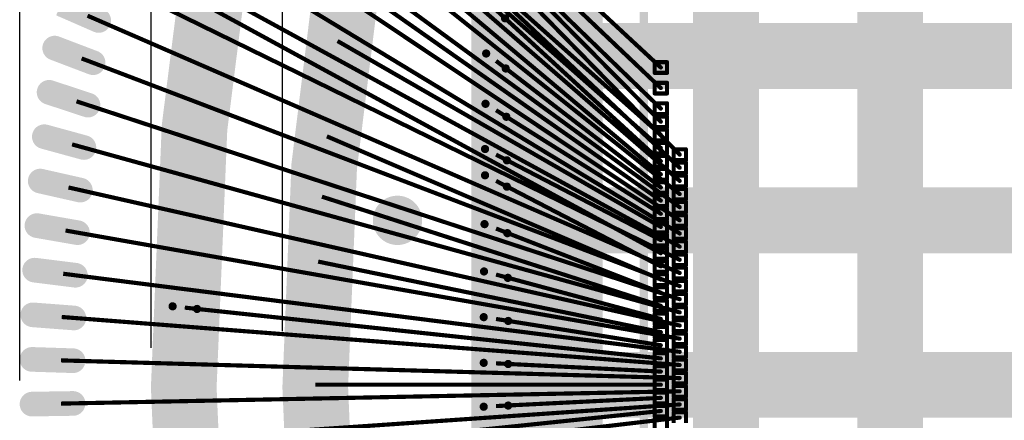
# Model space of a CAD drawing. Header units: millimetres. Extents: x -20 to 67, y -24 to 74.9.
# Tile 11 of 37: x -6.3 to -0.3, y -0.2 to 2.2. Entities that reach past the tile are written whole.
import ezdxf

# ---------------------------------------------------------------- set-up
doc = ezdxf.new("R2010")
doc.units = ezdxf.units.MM
doc.header["$LTSCALE"] = 0.2
doc.header["$MEASUREMENT"] = 0
doc.layers.get('0').update_dxf_attribs({"color": 6, "plot": 0})
for name, color, linetype in [('01-Dim', 7, 'Continuous'), ('Cu1', 5, 'Continuous'), ('Die5', 7, 'Continuous'), ('Sbp1', 5, 'Continuous'), ('Wire1', 96, 'Continuous'), ('Wire2', 1, 'Continuous')]:
    doc.layers.add(name, color=color, linetype=linetype)
doc.dimstyles.new('1X-Std-.1tol', dxfattribs={"dimscale": 2, "dimtxt": 0.18, "dimasz": 0.18, "dimexe": 0.12, "dimexo": 0.0625, "dimgap": 0.09, "dimtad": 0, "dimdec": 3, "dimzin": 1, "dimdsep": 46, "dimtxsty": 'Standard', "dimcen": 0.09, "dimadec": 0, "dimazin": 0, "dimtfac": 1, "dimtdec": 3, "dimtofl": 0, "dimtmove": 0, "dimatfit": 3, "dimfxl": 1, "dimtolj": 1, "dimtzin": 0, "dimarcsym": 0})

# ---------------------------------------------------------------- blocks, each defined once
blk = doc.blocks.new('OBLONG_22')
at = {"const_width": 0.13}
blk.add_lwpolyline([(0.11, 0), (-0.11, 0)], dxfattribs=at)
at = {"const_width": 0.065}
for points in [[(-0.1425, 0, 1), (-0.0775, 0, 1)], [(0.0775, 0, 1), (0.1425, 0, 1)]]:
    blk.add_lwpolyline(points, format="xyb", close=True, dxfattribs=at)
blk = doc.blocks.new('ROUND_25')
at = {"const_width": 0.15}
blk.add_lwpolyline([(-0.075, 0, 1), (0.075, 0, 1)], format="xyb", close=True, dxfattribs=at)
blk = doc.blocks.new('ROUND_19')
at = {"const_width": 0.025}
blk.add_lwpolyline([(-0.0125, 0, 1), (0.0125, 0, 1)], format="xyb", close=True, dxfattribs=at)
blk = doc.blocks.new('ROUND_20')
at = {"const_width": 0.065}
blk.add_lwpolyline([(-0.0325, 0, 1), (0.0325, 0, 1)], format="xyb", close=True, dxfattribs=at)
blk = doc.blocks.new('ROUND_21')
at = {"const_width": 0.075}
blk.add_lwpolyline([(-0.0375, 0, 1), (0.0375, 0, 1)], format="xyb", close=True, dxfattribs=at)
blk = doc.blocks.new('ROUND_27')
at = {"const_width": 0.2}
blk.add_lwpolyline([(-0.1, 0, 1), (0.1, 0, 1)], format="xyb", close=True, dxfattribs=at)
blk = doc.blocks.new('ROUND_11')
at = {"const_width": 0.0127}
blk.add_lwpolyline([(-0.00635, 0, 1), (0.00635, 0, 1)], format="xyb", close=True, dxfattribs=at)
blk = doc.blocks.new('*D32')
at = {"layer": '01-Dim', "color": 0, "linetype": 'Continuous', "lineweight": -2}
for p, q in [((-6.3, 0.025), (-6.3, 15.24)), ((6.3, 0.025), (6.3, 15.24)), ((-5.94, 15), (-2.25, 15)), ((5.94, 15), (2.25, 15))]:
    blk.add_line(p, q, dxfattribs=at)
at = {"layer": '01-Dim', "color": 0, "linetype": 'Continuous', "lineweight": -3}
for points in [[(-5.94, 15.06), (-5.94, 14.94), (-6.3, 15)], [(5.94, 15.06), (5.94, 14.94), (6.3, 15)]]:
    blk.add_solid(points, dxfattribs=at)
at = {"layer": 'Defpoints', "color": 0, "linetype": 'Continuous', "lineweight": -3}
for p in [(6.3, 15), (-6.3, -0.1), (6.3, -0.1)]:
    blk.add_point(p, dxfattribs=at)
at = {"layer": '01-Dim', "color": 0, "linetype": 'Continuous', "lineweight": -3, "insert": (0, 15), "char_height": 0.36, "attachment_point": 5}
blk.add_mtext('\\A1;12.600 [0.4961]', dxfattribs=at)
blk = doc.blocks.new('*D33')
at = {"layer": '01-Dim', "color": 0, "linetype": 'Continuous', "lineweight": -2}
for p, q in [((-5.5, 0.225), (-5.5, 14.74)), ((5.5, 0.225), (5.5, 14.74)), ((-5.14, 14.5), (-2.16, 14.5)), ((5.14, 14.5), (2.16, 14.5))]:
    blk.add_line(p, q, dxfattribs=at)
at = {"layer": '01-Dim', "color": 0, "linetype": 'Continuous', "lineweight": -3}
for points in [[(-5.14, 14.56), (-5.14, 14.44), (-5.5, 14.5)], [(5.14, 14.56), (5.14, 14.44), (5.5, 14.5)]]:
    blk.add_solid(points, dxfattribs=at)
at = {"layer": 'Defpoints', "color": 0, "linetype": 'Continuous', "lineweight": -3}
for p in [(5.5, 14.5), (-5.5, 0.1), (5.5, 0.1)]:
    blk.add_point(p, dxfattribs=at)
at = {"layer": '01-Dim', "color": 0, "linetype": 'Continuous', "lineweight": -3, "insert": (0, 14.5), "char_height": 0.36, "attachment_point": 5}
blk.add_mtext('\\A1;11.000 [0.4331]', dxfattribs=at)
blk = doc.blocks.new('*D34')
at = {"layer": '01-Dim', "color": 0, "linetype": 'Continuous', "lineweight": -2}
for p, q in [((-4.7, 0.325), (-4.7, 14.24)), ((4.7, 0.325), (4.7, 14.24)), ((-4.34, 14), (-2.1, 14)), ((4.34, 14), (2.1, 14))]:
    blk.add_line(p, q, dxfattribs=at)
at = {"layer": '01-Dim', "color": 0, "linetype": 'Continuous', "lineweight": -3}
for points in [[(-4.34, 14.06), (-4.34, 13.94), (-4.7, 14)], [(4.34, 14.06), (4.34, 13.94), (4.7, 14)]]:
    blk.add_solid(points, dxfattribs=at)
at = {"layer": 'Defpoints', "color": 0, "linetype": 'Continuous', "lineweight": -3}
for p in [(4.7, 14), (-4.7, 0.2), (4.7, 0.2)]:
    blk.add_point(p, dxfattribs=at)
at = {"layer": '01-Dim', "color": 0, "linetype": 'Continuous', "lineweight": -3, "insert": (0, 14), "char_height": 0.36, "attachment_point": 5}
blk.add_mtext('\\A1;9.400 [0.3701]', dxfattribs=at)

msp = doc.modelspace()

# ---------------------------------------------------------------- linework, layer by layer
at = {"layer": 'Cu1', "const_width": 0.4}
for points in [[(-4.706, 4.679, 0.1276595), (-4.69747, -4.711862)], [(-4.005, 3.98, 0.1249988), (-3.997658, -4.008914)]]:
    msp.add_lwpolyline(points, format="xyb", dxfattribs=at)
at = {"layer": 'Cu1'}
for points, const_width in [([(-3, -3.2), (-3, 3.2)], 0.5), ([(-2, -3), (-2, 3)], 0.4), ([(-1, -3), (-1, 3)], 0.4), ([(-3.4, -3), (-3.4, 3)], 0.3), ([(-5.819, 2.216), (-6.048, 2.316)], 0.15), ([(-3.345, 2.229), (-3.456, 2.331)], 0.05), ([(-4.27, 2.036), (-4.461, 2.145)], 0.13), ([(-3, 2), (3, 2)], 0.4), ([(-5.853, 1.959), (-6.087, 2.048)], 0.15), ([(-3.341, 1.924), (-3.46, 2.015)], 0.05), ([(-5.884, 1.701), (-6.121, 1.779)], 0.15), ([(-3.337, 1.63), (-3.464, 1.709)], 0.05), ([(-4.329, 1.467), (-4.531, 1.554)], 0.13), ([(-5.909, 1.443), (-6.15, 1.509)], 0.15), ([(-3.334, 1.365), (-3.467, 1.434)], 0.05), ([(-5.931, 1.184), (-6.175, 1.239)], 0.15), ([(-3.334, 1.205), (-3.467, 1.274)], 0.05), ([(-4.355, 1.111), (-4.565, 1.178)], 0.13), ([(-3, 1), (3, 1)], 0.4), ([(-5.948, 0.925), (-6.195, 0.968)], 0.15), ([(-3.331, 0.922), (-3.47, 0.977)], 0.05), ([(-4.375, 0.727), (-4.591, 0.771)], 0.13), ([(-5.961, 0.666), (-6.209, 0.697)], 0.15), ([(-3.328, 0.65), (-3.473, 0.689)], 0.05), ([(-5.97, 0.406), (-6.22, 0.425)], 0.15), ([(-5.22, 0.461), (-5.369, 0.477)], 0.05), ([(-3.326, 0.388), (-3.475, 0.411)], 0.05), ([(-5.975, 0.146), (-6.225, 0.154)], 0.15), ([(-3, 0), (3, 0)], 0.4), ([(-3.326, 0.126), (-3.475, 0.133)], 0.05), ([(-6.225, -0.118), (-5.975, -0.114)], 0.15), ([(-3.475, -0.134), (-3.326, -0.127)], 0.05)]:
    msp.add_lwpolyline(points, dxfattribs=dict(at, const_width=const_width))
at = {"layer": 'Die5'}
for points, const_width in [([(-2.5, -2.5), (-2.5, 2.5)], 0.0508), ([(-2.434, 1.962), (-2.434, 1.897)], 0.0254), ([(-2.359, 1.962), (-2.434, 1.962)], 0.0254), ([(-2.359, 1.897), (-2.359, 1.962)], 0.0254), ([(-2.434, 1.897), (-2.359, 1.897)], 0.0254), ([(-2.434, 1.837), (-2.434, 1.772)], 0.0254), ([(-2.359, 1.837), (-2.434, 1.837)], 0.0254), ([(-2.359, 1.772), (-2.359, 1.837)], 0.0254), ([(-2.434, 1.772), (-2.359, 1.772)], 0.0254), ([(-2.434, 1.712), (-2.434, 1.647)], 0.0254), ([(-2.359, 1.712), (-2.434, 1.712)], 0.0254), ([(-2.359, 1.647), (-2.359, 1.712)], 0.0254), ([(-2.434, 1.647), (-2.359, 1.647)], 0.0254), ([(-2.434, 1.632), (-2.434, 1.567)], 0.0254), ([(-2.359, 1.632), (-2.434, 1.632)], 0.0254), ([(-2.359, 1.567), (-2.359, 1.632)], 0.0254), ([(-2.434, 1.567), (-2.359, 1.567)], 0.0254), ([(-2.434, 1.552), (-2.434, 1.487)], 0.0254), ([(-2.359, 1.552), (-2.434, 1.552)], 0.0254), ([(-2.359, 1.487), (-2.359, 1.552)], 0.0254), ([(-2.434, 1.487), (-2.359, 1.487)], 0.0254), ([(-2.434, 1.472), (-2.434, 1.407)], 0.0254), ([(-2.359, 1.472), (-2.434, 1.472)], 0.0254), ([(-2.359, 1.407), (-2.359, 1.472)], 0.0254), ([(-2.319, 1.432), (-2.319, 1.367)], 0.0254), ([(-2.244, 1.432), (-2.319, 1.432)], 0.0254), ([(-2.244, 1.367), (-2.244, 1.432)], 0.0254), ([(-2.434, 1.407), (-2.359, 1.407)], 0.0254), ([(-2.434, 1.392), (-2.434, 1.327)], 0.0254), ([(-2.359, 1.392), (-2.434, 1.392)], 0.0254), ([(-2.359, 1.327), (-2.359, 1.392)], 0.0254), ([(-2.319, 1.367), (-2.244, 1.367)], 0.0254), ([(-2.434, 1.327), (-2.359, 1.327)], 0.0254), ([(-2.434, 1.312), (-2.434, 1.247)], 0.0254), ([(-2.359, 1.312), (-2.434, 1.312)], 0.0254), ([(-2.359, 1.247), (-2.359, 1.312)], 0.0254), ([(-2.319, 1.352), (-2.319, 1.287)], 0.0254), ([(-2.244, 1.352), (-2.319, 1.352)], 0.0254), ([(-2.244, 1.287), (-2.244, 1.352)], 0.0254), ([(-2.434, 1.247), (-2.359, 1.247)], 0.0254), ([(-2.319, 1.287), (-2.244, 1.287)], 0.0254), ([(-2.319, 1.272), (-2.319, 1.207)], 0.0254), ([(-2.244, 1.272), (-2.319, 1.272)], 0.0254), ([(-2.244, 1.207), (-2.244, 1.272)], 0.0254), ([(-2.434, 1.232), (-2.434, 1.167)], 0.0254), ([(-2.359, 1.232), (-2.434, 1.232)], 0.0254), ([(-2.359, 1.167), (-2.359, 1.232)], 0.0254), ([(-2.319, 1.207), (-2.244, 1.207)], 0.0254), ([(-2.319, 1.192), (-2.319, 1.127)], 0.0254), ([(-2.244, 1.192), (-2.319, 1.192)], 0.0254), ([(-2.244, 1.127), (-2.244, 1.192)], 0.0254), ([(-2.434, 1.167), (-2.359, 1.167)], 0.0254), ([(-2.434, 1.152), (-2.434, 1.087)], 0.0254), ([(-2.359, 1.152), (-2.434, 1.152)], 0.0254), ([(-2.359, 1.087), (-2.359, 1.152)], 0.0254), ([(-2.319, 1.127), (-2.244, 1.127)], 0.0254), ([(-2.434, 1.087), (-2.359, 1.087)], 0.0254), ([(-2.434, 1.072), (-2.434, 1.007)], 0.0254), ([(-2.359, 1.072), (-2.434, 1.072)], 0.0254), ([(-2.359, 1.007), (-2.359, 1.072)], 0.0254), ([(-2.319, 1.112), (-2.319, 1.047)], 0.0254), ([(-2.244, 1.112), (-2.319, 1.112)], 0.0254), ([(-2.244, 1.047), (-2.244, 1.112)], 0.0254), ([(-2.434, 1.007), (-2.359, 1.007)], 0.0254), ([(-2.319, 1.047), (-2.244, 1.047)], 0.0254), ([(-2.319, 1.032), (-2.319, 0.967)], 0.0254), ([(-2.244, 1.032), (-2.319, 1.032)], 0.0254), ([(-2.244, 0.967), (-2.244, 1.032)], 0.0254), ([(-2.434, 0.992), (-2.434, 0.927)], 0.0254), ([(-2.359, 0.992), (-2.434, 0.992)], 0.0254), ([(-2.359, 0.927), (-2.359, 0.992)], 0.0254), ([(-2.319, 0.967), (-2.244, 0.967)], 0.0254), ([(-2.319, 0.952), (-2.319, 0.887)], 0.0254), ([(-2.244, 0.952), (-2.319, 0.952)], 0.0254), ([(-2.244, 0.887), (-2.244, 0.952)], 0.0254), ([(-2.434, 0.927), (-2.359, 0.927)], 0.0254), ([(-2.434, 0.912), (-2.434, 0.847)], 0.0254), ([(-2.359, 0.912), (-2.434, 0.912)], 0.0254), ([(-2.359, 0.847), (-2.359, 0.912)], 0.0254), ([(-2.319, 0.887), (-2.244, 0.887)], 0.0254), ([(-2.434, 0.847), (-2.359, 0.847)], 0.0254), ([(-2.434, 0.832), (-2.434, 0.767)], 0.0254), ([(-2.359, 0.832), (-2.434, 0.832)], 0.0254), ([(-2.359, 0.767), (-2.359, 0.832)], 0.0254), ([(-2.319, 0.872), (-2.319, 0.807)], 0.0254), ([(-2.244, 0.872), (-2.319, 0.872)], 0.0254), ([(-2.244, 0.807), (-2.244, 0.872)], 0.0254), ([(-2.434, 0.767), (-2.359, 0.767)], 0.0254), ([(-2.319, 0.807), (-2.244, 0.807)], 0.0254), ([(-2.319, 0.792), (-2.319, 0.727)], 0.0254), ([(-2.244, 0.792), (-2.319, 0.792)], 0.0254), ([(-2.244, 0.727), (-2.244, 0.792)], 0.0254), ([(-2.434, 0.752), (-2.434, 0.687)], 0.0254), ([(-2.359, 0.752), (-2.434, 0.752)], 0.0254), ([(-2.359, 0.687), (-2.359, 0.752)], 0.0254), ([(-2.319, 0.727), (-2.244, 0.727)], 0.0254), ([(-2.319, 0.712), (-2.319, 0.647)], 0.0254), ([(-2.244, 0.712), (-2.319, 0.712)], 0.0254), ([(-2.244, 0.647), (-2.244, 0.712)], 0.0254), ([(-2.434, 0.687), (-2.359, 0.687)], 0.0254), ([(-2.434, 0.672), (-2.434, 0.607)], 0.0254), ([(-2.359, 0.672), (-2.434, 0.672)], 0.0254), ([(-2.359, 0.607), (-2.359, 0.672)], 0.0254), ([(-2.319, 0.647), (-2.244, 0.647)], 0.0254), ([(-2.434, 0.607), (-2.359, 0.607)], 0.0254), ([(-2.434, 0.592), (-2.434, 0.527)], 0.0254), ([(-2.359, 0.592), (-2.434, 0.592)], 0.0254), ([(-2.359, 0.527), (-2.359, 0.592)], 0.0254), ([(-2.319, 0.632), (-2.319, 0.567)], 0.0254), ([(-2.244, 0.632), (-2.319, 0.632)], 0.0254), ([(-2.244, 0.567), (-2.244, 0.632)], 0.0254), ([(-2.434, 0.527), (-2.359, 0.527)], 0.0254), ([(-2.319, 0.567), (-2.244, 0.567)], 0.0254), ([(-2.319, 0.552), (-2.319, 0.487)], 0.0254), ([(-2.244, 0.552), (-2.319, 0.552)], 0.0254), ([(-2.244, 0.487), (-2.244, 0.552)], 0.0254), ([(-2.434, 0.512), (-2.434, 0.447)], 0.0254), ([(-2.359, 0.512), (-2.434, 0.512)], 0.0254), ([(-2.359, 0.447), (-2.359, 0.512)], 0.0254), ([(-2.319, 0.487), (-2.244, 0.487)], 0.0254), ([(-2.319, 0.472), (-2.319, 0.407)], 0.0254), ([(-2.244, 0.472), (-2.319, 0.472)], 0.0254), ([(-2.244, 0.407), (-2.244, 0.472)], 0.0254), ([(-2.434, 0.447), (-2.359, 0.447)], 0.0254), ([(-2.434, 0.432), (-2.434, 0.367)], 0.0254), ([(-2.359, 0.432), (-2.434, 0.432)], 0.0254), ([(-2.359, 0.367), (-2.359, 0.432)], 0.0254), ([(-2.319, 0.407), (-2.244, 0.407)], 0.0254), ([(-2.434, 0.367), (-2.359, 0.367)], 0.0254), ([(-2.434, 0.352), (-2.434, 0.287)], 0.0254), ([(-2.359, 0.352), (-2.434, 0.352)], 0.0254), ([(-2.359, 0.287), (-2.359, 0.352)], 0.0254), ([(-2.319, 0.392), (-2.319, 0.327)], 0.0254), ([(-2.244, 0.392), (-2.319, 0.392)], 0.0254), ([(-2.244, 0.327), (-2.244, 0.392)], 0.0254), ([(-2.319, 0.327), (-2.244, 0.327)], 0.0254), ([(-2.319, 0.312), (-2.319, 0.247)], 0.0254), ([(-2.244, 0.312), (-2.319, 0.312)], 0.0254), ([(-2.244, 0.247), (-2.244, 0.312)], 0.0254), ([(-2.434, 0.287), (-2.359, 0.287)], 0.0254), ([(-2.434, 0.272), (-2.434, 0.207)], 0.0254), ([(-2.359, 0.272), (-2.434, 0.272)], 0.0254), ([(-2.359, 0.207), (-2.359, 0.272)], 0.0254), ([(-2.319, 0.247), (-2.244, 0.247)], 0.0254), ([(-2.319, 0.232), (-2.319, 0.167)], 0.0254), ([(-2.244, 0.232), (-2.319, 0.232)], 0.0254), ([(-2.244, 0.167), (-2.244, 0.232)], 0.0254), ([(-2.434, 0.207), (-2.359, 0.207)], 0.0254), ([(-2.434, 0.192), (-2.434, 0.127)], 0.0254), ([(-2.359, 0.192), (-2.434, 0.192)], 0.0254), ([(-2.359, 0.127), (-2.359, 0.192)], 0.0254), ([(-2.434, 0.127), (-2.359, 0.127)], 0.0254), ([(-2.434, 0.112), (-2.434, 0.047)], 0.0254), ([(-2.359, 0.112), (-2.434, 0.112)], 0.0254), ([(-2.359, 0.047), (-2.359, 0.112)], 0.0254), ([(-2.319, 0.167), (-2.244, 0.167)], 0.0254), ([(-2.319, 0.152), (-2.319, 0.087)], 0.0254), ([(-2.244, 0.152), (-2.319, 0.152)], 0.0254), ([(-2.244, 0.087), (-2.244, 0.152)], 0.0254), ([(-2.319, 0.087), (-2.244, 0.087)], 0.0254), ([(-2.319, 0.072), (-2.319, 0.007)], 0.0254), ([(-2.244, 0.072), (-2.319, 0.072)], 0.0254), ([(-2.244, 0.007), (-2.244, 0.072)], 0.0254), ([(-2.434, 0.047), (-2.359, 0.047)], 0.0254), ([(-2.434, 0.032), (-2.434, -0.033)], 0.0254), ([(-2.359, 0.032), (-2.434, 0.032)], 0.0254), ([(-2.359, -0.033), (-2.359, 0.032)], 0.0254), ([(-2.319, 0.007), (-2.244, 0.007)], 0.0254), ([(-2.319, -0.008), (-2.319, -0.073)], 0.0254), ([(-2.244, -0.008), (-2.319, -0.008)], 0.0254), ([(-2.244, -0.073), (-2.244, -0.008)], 0.0254), ([(-2.434, -0.033), (-2.359, -0.033)], 0.0254), ([(-2.434, -0.048), (-2.434, -0.113)], 0.0254), ([(-2.359, -0.048), (-2.434, -0.048)], 0.0254), ([(-2.359, -0.113), (-2.359, -0.048)], 0.0254), ([(-2.434, -0.113), (-2.359, -0.113)], 0.0254), ([(-2.434, -0.128), (-2.434, -0.193)], 0.0254), ([(-2.359, -0.128), (-2.434, -0.128)], 0.0254), ([(-2.359, -0.193), (-2.359, -0.128)], 0.0254), ([(-2.319, -0.073), (-2.244, -0.073)], 0.0254), ([(-2.319, -0.088), (-2.319, -0.153)], 0.0254), ([(-2.244, -0.088), (-2.319, -0.088)], 0.0254), ([(-2.244, -0.153), (-2.244, -0.088)], 0.0254), ([(-2.319, -0.153), (-2.244, -0.153)], 0.0254), ([(-2.319, -0.168), (-2.319, -0.233)], 0.0254), ([(-2.244, -0.168), (-2.319, -0.168)], 0.0254), ([(-2.244, -0.233), (-2.244, -0.168)], 0.0254), ([(-2.434, -0.193), (-2.359, -0.193)], 0.0254), ([(-2.434, -0.208), (-2.434, -0.273)], 0.0254), ([(-2.359, -0.208), (-2.434, -0.208)], 0.0254), ([(-2.359, -0.273), (-2.359, -0.208)], 0.0254)]:
    msp.add_lwpolyline(points, dxfattribs=dict(at, const_width=const_width))
at = {"layer": 'Sbp1', "const_width": 0.4}
for points in [[(-4.706, 4.679, 0.1276595), (-4.69747, -4.711862)], [(-4.005, 3.98, 0.1249988), (-3.997658, -4.008914)]]:
    msp.add_lwpolyline(points, format="xyb", dxfattribs=at)
at = {"layer": 'Sbp1'}
for points, const_width in [([(-3, -3.2), (-3, 3.2)], 0.5), ([(-2, -3), (-2, 3)], 0.4), ([(-1, -3), (-1, 3)], 0.4), ([(-3.4, -3), (-3.4, 3)], 0.3), ([(-5.819, 2.216), (-6.048, 2.316)], 0.15), ([(-3.345, 2.229), (-3.456, 2.331)], 0.05), ([(-4.27, 2.036), (-4.461, 2.145)], 0.13), ([(-3, 2), (3, 2)], 0.4), ([(-5.853, 1.959), (-6.087, 2.048)], 0.15), ([(-3.341, 1.924), (-3.46, 2.015)], 0.05), ([(-5.884, 1.701), (-6.121, 1.779)], 0.15), ([(-3.337, 1.63), (-3.464, 1.709)], 0.05), ([(-4.329, 1.467), (-4.531, 1.554)], 0.13), ([(-5.909, 1.443), (-6.15, 1.509)], 0.15), ([(-3.334, 1.365), (-3.467, 1.434)], 0.05), ([(-5.931, 1.184), (-6.175, 1.239)], 0.15), ([(-3.334, 1.205), (-3.467, 1.274)], 0.05), ([(-4.355, 1.111), (-4.565, 1.178)], 0.13), ([(-3, 1), (3, 1)], 0.4), ([(-5.948, 0.925), (-6.195, 0.968)], 0.15), ([(-3.331, 0.922), (-3.47, 0.977)], 0.05), ([(-4.375, 0.727), (-4.591, 0.771)], 0.13), ([(-5.961, 0.666), (-6.209, 0.697)], 0.15), ([(-3.328, 0.65), (-3.473, 0.689)], 0.05), ([(-5.97, 0.406), (-6.22, 0.425)], 0.15), ([(-5.22, 0.461), (-5.369, 0.477)], 0.05), ([(-3.326, 0.388), (-3.475, 0.411)], 0.05), ([(-5.975, 0.146), (-6.225, 0.154)], 0.15), ([(-3, 0), (3, 0)], 0.4), ([(-3.326, 0.126), (-3.475, 0.133)], 0.05), ([(-6.225, -0.118), (-5.975, -0.114)], 0.15), ([(-3.475, -0.134), (-3.326, -0.127)], 0.05)]:
    msp.add_lwpolyline(points, dxfattribs=dict(at, const_width=const_width))
at = {"layer": 'Wire1', "const_width": 0.0254}
for points in [[(-2.397, 1.805), (-4.84, 4.125)], [(-2.397, 1.44), (-4.935, 3.68)], [(-2.397, 1.6), (-4.148, 3.367)], [(-2.397, 1.28), (-4.251, 2.835)], [(-2.397, 1.93), (-3.4, 2.86)], [(-2.397, 1.68), (-3.4, 2.65)], [(-2.397, 1.12), (-4.313, 2.464)], [(-2.397, 1.52), (-3.4, 2.412)], [(-2.397, 0.8), (-5.158, 2.303)], [(-2.397, 1.36), (-3.4, 2.28)], [(-2.397, 0.96), (-4.365, 2.091)], [(-2.397, 1.2), (-3.4, 1.97)], [(-2.397, 1.04), (-3.4, 1.67)], [(-2.397, 0.64), (-4.43, 1.511)], [(-2.397, 0.88), (-3.4, 1.4)], [(-2.397, 0.72), (-3.4, 1.24)], [(-2.397, 0.48), (-4.46, 1.144)], [(-2.397, 0.56), (-3.4, 0.95)], [(-2.397, 0.32), (-4.483, 0.749)], [(-2.397, 0.4), (-3.4, 0.67)], [(-2.397, 0.16), (-5.295, 0.469)], [(-2.397, 0.24), (-3.4, 0.4)], [(-2.397, 0.08), (-3.4, 0.13)], [(-2.397, 0), (-4.5, 0)], [(-2.397, -0.08), (-3.4, -0.13)], [(-2.397, -0.16), (-4.496, -0.379)]]:
    msp.add_lwpolyline(points, dxfattribs=at)
at = {"layer": 'Wire2', "const_width": 0.0254}
for points in [[(-2.282, 1.4), (-5.37, 4.55)], [(-2.282, 1.32), (-5.444, 4.298)], [(-2.282, 1.24), (-5.515, 4.045)], [(-2.282, 1.16), (-5.581, 3.791)], [(-2.282, 1.08), (-5.643, 3.536)], [(-2.282, 1), (-5.7, 3.28)], [(-2.282, 0.92), (-5.754, 3.022)], [(-2.282, 0.84), (-5.802, 2.764)], [(-2.282, 0.76), (-5.847, 2.505)], [(-2.282, 0.68), (-5.887, 2.245)], [(-2.282, 0.6), (-5.923, 1.985)], [(-2.282, 0.52), (-5.954, 1.724)], [(-2.282, 0.44), (-5.981, 1.462)], [(-2.282, 0.36), (-6.003, 1.2)], [(-2.282, 0.28), (-6.021, 0.938)], [(-2.282, 0.2), (-6.035, 0.675)], [(-2.282, 0.12), (-6.044, 0.412)], [(-2.282, 0.04), (-6.049, 0.148)], [(-2.282, -0.04), (-6.049, -0.115)], [(-2.282, -0.12), (-6.045, -0.379)], [(-2.282, -0.2), (-6.036, -0.642)]]:
    msp.add_lwpolyline(points, dxfattribs=at)

# ---------------------------------------------------------------- block references
at = {"layer": 'Cu1'}
for name, p in [('ROUND_21', (-5.819, 2.216)), ('ROUND_19', (-3.345, 2.229)), ('ROUND_20', (-4.461, 2.145)), ('ROUND_27', (-3, 2)), ('ROUND_21', (-6.087, 2.048)), ('ROUND_20', (-4.27, 2.036)), ('ROUND_25', (-3, 2)), ('ROUND_25', (-2, 2)), ('ROUND_25', (-1, 2)), ('ROUND_19', (-3.46, 2.015)), ('ROUND_21', (-5.853, 1.959)), ('ROUND_19', (-3.341, 1.924)), ('ROUND_21', (-6.121, 1.779)), ('ROUND_21', (-5.884, 1.701)), ('ROUND_19', (-3.464, 1.709)), ('ROUND_20', (-4.531, 1.554)), ('ROUND_19', (-3.337, 1.63)), ('ROUND_21', (-6.15, 1.509)), ('ROUND_21', (-5.909, 1.443)), ('ROUND_20', (-4.329, 1.467)), ('ROUND_19', (-3.467, 1.434)), ('ROUND_19', (-3.334, 1.365)), ('ROUND_21', (-6.175, 1.239)), ('ROUND_21', (-5.931, 1.184)), ('ROUND_19', (-3.467, 1.274)), ('ROUND_20', (-4.565, 1.178)), ('ROUND_19', (-3.334, 1.205)), ('ROUND_27', (-3, 1)), ('ROUND_20', (-4.355, 1.111)), ('ROUND_25', (-4, 1)), ('ROUND_25', (-3, 1)), ('ROUND_25', (-2, 1)), ('ROUND_25', (-1, 1)), ('ROUND_21', (-6.195, 0.968)), ('ROUND_21', (-5.948, 0.925)), ('ROUND_19', (-3.47, 0.977)), ('ROUND_19', (-3.331, 0.922)), ('ROUND_20', (-4.591, 0.771)), ('ROUND_20', (-4.375, 0.727)), ('ROUND_21', (-6.209, 0.697)), ('ROUND_21', (-5.961, 0.666)), ('ROUND_19', (-3.473, 0.689)), ('ROUND_19', (-3.328, 0.65)), ('ROUND_21', (-6.22, 0.425)), ('ROUND_21', (-5.97, 0.406)), ('ROUND_19', (-5.369, 0.477)), ('ROUND_19', (-5.22, 0.461)), ('ROUND_19', (-3.475, 0.411)), ('ROUND_19', (-3.326, 0.388)), ('ROUND_21', (-6.225, 0.154)), ('ROUND_21', (-5.975, 0.146)), ('ROUND_27', (-3, 0)), ('ROUND_19', (-3.475, 0.133)), ('ROUND_19', (-3.326, 0.126)), ('ROUND_25', (-3, 0)), ('ROUND_25', (-2, 0)), ('ROUND_25', (-1, 0)), ('OBLONG_22', (-4.5, 0)), ('ROUND_21', (-6.225, -0.118)), ('ROUND_21', (-5.975, -0.114)), ('ROUND_19', (-3.475, -0.134)), ('ROUND_19', (-3.326, -0.127))]:
    msp.add_blockref(name, p, dxfattribs=at)
at = {"layer": 'Die5'}
for p in [(-2.434, 1.962), (-2.434, 1.962), (-2.397, 1.93), (-2.359, 1.962), (-2.359, 1.962), (-2.434, 1.897), (-2.434, 1.897), (-2.359, 1.897), (-2.359, 1.897), (-2.434, 1.837), (-2.434, 1.837), (-2.397, 1.805), (-2.359, 1.837), (-2.359, 1.837), (-2.434, 1.772), (-2.434, 1.772), (-2.359, 1.772), (-2.359, 1.772), (-2.434, 1.712), (-2.434, 1.712), (-2.397, 1.68), (-2.359, 1.712), (-2.359, 1.712), (-2.434, 1.647), (-2.434, 1.647), (-2.434, 1.632), (-2.434, 1.632), (-2.359, 1.647), (-2.359, 1.647), (-2.359, 1.632), (-2.359, 1.632), (-2.434, 1.567), (-2.434, 1.567), (-2.434, 1.552), (-2.434, 1.552), (-2.397, 1.6), (-2.359, 1.567), (-2.359, 1.567), (-2.359, 1.552), (-2.359, 1.552), (-2.434, 1.487), (-2.434, 1.487), (-2.397, 1.52), (-2.359, 1.487), (-2.359, 1.487), (-2.434, 1.472), (-2.434, 1.472), (-2.397, 1.44), (-2.359, 1.472), (-2.359, 1.472), (-2.319, 1.432), (-2.319, 1.432), (-2.244, 1.432), (-2.244, 1.432), (-2.434, 1.407), (-2.434, 1.407), (-2.434, 1.392), (-2.434, 1.392), (-2.359, 1.407), (-2.359, 1.407), (-2.359, 1.392), (-2.359, 1.392), (-2.319, 1.367), (-2.319, 1.367), (-2.282, 1.4), (-2.244, 1.367), (-2.244, 1.367), (-2.434, 1.327), (-2.434, 1.327), (-2.434, 1.312), (-2.434, 1.312), (-2.397, 1.36), (-2.359, 1.327), (-2.359, 1.327), (-2.359, 1.312), (-2.359, 1.312), (-2.319, 1.352), (-2.319, 1.352), (-2.282, 1.32), (-2.244, 1.352), (-2.244, 1.352), (-2.434, 1.247), (-2.434, 1.247), (-2.397, 1.28), (-2.359, 1.247), (-2.359, 1.247), (-2.319, 1.287), (-2.319, 1.287), (-2.319, 1.272), (-2.319, 1.272), (-2.244, 1.287), (-2.244, 1.287), (-2.244, 1.272), (-2.244, 1.272), (-2.434, 1.232), (-2.434, 1.232), (-2.397, 1.2), (-2.359, 1.232), (-2.359, 1.232), (-2.319, 1.207), (-2.319, 1.207), (-2.319, 1.192), (-2.319, 1.192), (-2.282, 1.24), (-2.244, 1.207), (-2.244, 1.207), (-2.244, 1.192), (-2.244, 1.192), (-2.434, 1.167), (-2.434, 1.167), (-2.434, 1.152), (-2.434, 1.152), (-2.359, 1.167), (-2.359, 1.167), (-2.359, 1.152), (-2.359, 1.152), (-2.319, 1.127), (-2.319, 1.127), (-2.282, 1.16), (-2.244, 1.127), (-2.244, 1.127), (-2.434, 1.087), (-2.434, 1.087), (-2.434, 1.072), (-2.434, 1.072), (-2.397, 1.12), (-2.359, 1.087), (-2.359, 1.087), (-2.359, 1.072), (-2.359, 1.072), (-2.319, 1.112), (-2.319, 1.112), (-2.282, 1.08), (-2.244, 1.112), (-2.244, 1.112), (-2.434, 1.007), (-2.434, 1.007), (-2.397, 1.04), (-2.359, 1.007), (-2.359, 1.007), (-2.319, 1.047), (-2.319, 1.047), (-2.319, 1.032), (-2.319, 1.032), (-2.244, 1.047), (-2.244, 1.047), (-2.244, 1.032), (-2.244, 1.032), (-2.434, 0.992), (-2.434, 0.992), (-2.397, 0.96), (-2.359, 0.992), (-2.359, 0.992), (-2.319, 0.967), (-2.319, 0.967), (-2.319, 0.952), (-2.319, 0.952), (-2.282, 1), (-2.244, 0.967), (-2.244, 0.967), (-2.244, 0.952), (-2.244, 0.952), (-2.434, 0.927), (-2.434, 0.927), (-2.434, 0.912), (-2.434, 0.912), (-2.359, 0.927), (-2.359, 0.927), (-2.359, 0.912), (-2.359, 0.912), (-2.319, 0.887), (-2.319, 0.887), (-2.282, 0.92), (-2.244, 0.887), (-2.244, 0.887), (-2.434, 0.847), (-2.434, 0.847), (-2.434, 0.832), (-2.434, 0.832), (-2.397, 0.88), (-2.359, 0.847), (-2.359, 0.847), (-2.359, 0.832), (-2.359, 0.832), (-2.319, 0.872), (-2.319, 0.872), (-2.282, 0.84), (-2.244, 0.872), (-2.244, 0.872), (-2.434, 0.767), (-2.434, 0.767), (-2.397, 0.8), (-2.359, 0.767), (-2.359, 0.767), (-2.319, 0.807), (-2.319, 0.807), (-2.319, 0.792), (-2.319, 0.792), (-2.244, 0.807), (-2.244, 0.807), (-2.244, 0.792), (-2.244, 0.792), (-2.434, 0.752), (-2.434, 0.752), (-2.397, 0.72), (-2.359, 0.752), (-2.359, 0.752), (-2.319, 0.727), (-2.319, 0.727), (-2.319, 0.712), (-2.319, 0.712), (-2.282, 0.76), (-2.244, 0.727), (-2.244, 0.727), (-2.244, 0.712), (-2.244, 0.712), (-2.434, 0.687), (-2.434, 0.687), (-2.434, 0.672), (-2.434, 0.672), (-2.359, 0.687), (-2.359, 0.687), (-2.359, 0.672), (-2.359, 0.672), (-2.319, 0.647), (-2.319, 0.647), (-2.282, 0.68), (-2.244, 0.647), (-2.244, 0.647), (-2.434, 0.607), (-2.434, 0.607), (-2.434, 0.592), (-2.434, 0.592), (-2.397, 0.64), (-2.359, 0.607), (-2.359, 0.607), (-2.359, 0.592), (-2.359, 0.592), (-2.319, 0.632), (-2.319, 0.632), (-2.282, 0.6), (-2.244, 0.632), (-2.244, 0.632), (-2.434, 0.527), (-2.434, 0.527), (-2.397, 0.56), (-2.359, 0.527), (-2.359, 0.527), (-2.319, 0.567), (-2.319, 0.567), (-2.319, 0.552), (-2.319, 0.552), (-2.244, 0.567), (-2.244, 0.567), (-2.244, 0.552), (-2.244, 0.552), (-2.434, 0.512), (-2.434, 0.512), (-2.397, 0.48), (-2.359, 0.512), (-2.359, 0.512), (-2.319, 0.487), (-2.319, 0.487), (-2.319, 0.472), (-2.319, 0.472), (-2.282, 0.52), (-2.244, 0.487), (-2.244, 0.487), (-2.244, 0.472), (-2.244, 0.472), (-2.434, 0.447), (-2.434, 0.447), (-2.434, 0.432), (-2.434, 0.432), (-2.359, 0.447), (-2.359, 0.447), (-2.359, 0.432), (-2.359, 0.432), (-2.319, 0.407), (-2.319, 0.407), (-2.282, 0.44), (-2.244, 0.407), (-2.244, 0.407), (-2.434, 0.367), (-2.434, 0.367), (-2.434, 0.352), (-2.434, 0.352), (-2.397, 0.4), (-2.359, 0.367), (-2.359, 0.367), (-2.359, 0.352), (-2.359, 0.352), (-2.319, 0.392), (-2.319, 0.392), (-2.282, 0.36), (-2.244, 0.392), (-2.244, 0.392), (-2.397, 0.32), (-2.319, 0.327), (-2.319, 0.327), (-2.319, 0.312), (-2.319, 0.312), (-2.244, 0.327), (-2.244, 0.327), (-2.244, 0.312), (-2.244, 0.312), (-2.434, 0.287), (-2.434, 0.287), (-2.434, 0.272), (-2.434, 0.272), (-2.397, 0.24), (-2.359, 0.287), (-2.359, 0.287), (-2.359, 0.272), (-2.359, 0.272), (-2.319, 0.247), (-2.319, 0.247), (-2.319, 0.232), (-2.319, 0.232), (-2.282, 0.28), (-2.244, 0.247), (-2.244, 0.247), (-2.244, 0.232), (-2.244, 0.232), (-2.434, 0.207), (-2.434, 0.207), (-2.434, 0.192), (-2.434, 0.192), (-2.359, 0.207), (-2.359, 0.207), (-2.359, 0.192), (-2.359, 0.192), (-2.282, 0.2), (-2.434, 0.127), (-2.434, 0.127), (-2.434, 0.112), (-2.434, 0.112), (-2.397, 0.16), (-2.359, 0.127), (-2.359, 0.127), (-2.359, 0.112), (-2.359, 0.112), (-2.319, 0.167), (-2.319, 0.167), (-2.319, 0.152), (-2.319, 0.152), (-2.282, 0.12), (-2.244, 0.167), (-2.244, 0.167), (-2.244, 0.152), (-2.244, 0.152), (-2.397, 0.08), (-2.319, 0.087), (-2.319, 0.087), (-2.319, 0.072), (-2.319, 0.072), (-2.244, 0.087), (-2.244, 0.087), (-2.244, 0.072), (-2.244, 0.072), (-2.434, 0.047), (-2.434, 0.047), (-2.434, 0.032), (-2.434, 0.032), (-2.397, 0), (-2.359, 0.047), (-2.359, 0.047), (-2.359, 0.032), (-2.359, 0.032), (-2.319, 0.007), (-2.319, 0.007), (-2.319, -0.008), (-2.319, -0.008), (-2.282, 0.04), (-2.244, 0.007), (-2.244, 0.007), (-2.244, -0.008), (-2.244, -0.008), (-2.434, -0.033), (-2.434, -0.033), (-2.434, -0.048), (-2.434, -0.048), (-2.359, -0.033), (-2.359, -0.033), (-2.359, -0.048), (-2.359, -0.048), (-2.282, -0.04), (-2.434, -0.113), (-2.434, -0.113), (-2.434, -0.128), (-2.434, -0.128), (-2.397, -0.08), (-2.359, -0.113), (-2.359, -0.113), (-2.359, -0.128), (-2.359, -0.128), (-2.319, -0.073), (-2.319, -0.073), (-2.319, -0.088), (-2.319, -0.088), (-2.282, -0.12), (-2.244, -0.073), (-2.244, -0.073), (-2.244, -0.088), (-2.244, -0.088), (-2.397, -0.16), (-2.319, -0.153), (-2.319, -0.153), (-2.319, -0.168), (-2.319, -0.168), (-2.244, -0.153), (-2.244, -0.153), (-2.244, -0.168), (-2.244, -0.168), (-2.434, -0.193), (-2.434, -0.193), (-2.434, -0.208), (-2.434, -0.208), (-2.359, -0.193), (-2.359, -0.193), (-2.359, -0.208), (-2.359, -0.208), (-2.282, -0.2)]:
    msp.add_blockref('ROUND_11', p, dxfattribs=at)
at = {"layer": 'Sbp1'}
for name, p in [('ROUND_21', (-5.819, 2.216)), ('ROUND_19', (-3.345, 2.229)), ('ROUND_20', (-4.461, 2.145)), ('ROUND_27', (-3, 2)), ('ROUND_21', (-6.087, 2.048)), ('ROUND_20', (-4.27, 2.036)), ('ROUND_19', (-3.46, 2.015)), ('ROUND_21', (-5.853, 1.959)), ('ROUND_19', (-3.341, 1.924)), ('ROUND_21', (-6.121, 1.779)), ('ROUND_21', (-5.884, 1.701)), ('ROUND_19', (-3.464, 1.709)), ('ROUND_20', (-4.531, 1.554)), ('ROUND_19', (-3.337, 1.63)), ('ROUND_21', (-6.15, 1.509)), ('ROUND_21', (-5.909, 1.443)), ('ROUND_20', (-4.329, 1.467)), ('ROUND_19', (-3.467, 1.434)), ('ROUND_19', (-3.334, 1.365)), ('ROUND_21', (-6.175, 1.239)), ('ROUND_21', (-5.931, 1.184)), ('ROUND_19', (-3.467, 1.274)), ('ROUND_20', (-4.565, 1.178)), ('ROUND_19', (-3.334, 1.205)), ('ROUND_27', (-3, 1)), ('ROUND_20', (-4.355, 1.111)), ('ROUND_21', (-6.195, 0.968)), ('ROUND_21', (-5.948, 0.925)), ('ROUND_19', (-3.47, 0.977)), ('ROUND_19', (-3.331, 0.922)), ('ROUND_20', (-4.591, 0.771)), ('ROUND_20', (-4.375, 0.727)), ('ROUND_21', (-6.209, 0.697)), ('ROUND_21', (-5.961, 0.666)), ('ROUND_19', (-3.473, 0.689)), ('ROUND_19', (-3.328, 0.65)), ('ROUND_21', (-6.22, 0.425)), ('ROUND_21', (-5.97, 0.406)), ('ROUND_19', (-5.369, 0.477)), ('ROUND_19', (-5.22, 0.461)), ('ROUND_19', (-3.475, 0.411)), ('ROUND_19', (-3.326, 0.388)), ('ROUND_21', (-6.225, 0.154)), ('ROUND_21', (-5.975, 0.146)), ('ROUND_27', (-3, 0)), ('ROUND_19', (-3.475, 0.133)), ('ROUND_19', (-3.326, 0.126)), ('OBLONG_22', (-4.5, 0)), ('ROUND_21', (-6.225, -0.118)), ('ROUND_21', (-5.975, -0.114)), ('ROUND_19', (-3.475, -0.134)), ('ROUND_19', (-3.326, -0.127))]:
    msp.add_blockref(name, p, dxfattribs=at)

# ---------------------------------------------------------------- dimensions: what is measured, and where the dimension line sits
at = {"layer": '01-Dim', "linetype": 'Continuous', "lineweight": -3}
for base, p1, p2, picture, middle in [((6.3, 15), (-6.3, -0.1), (6.3, -0.1), '*D32', (0, 15)), ((5.5, 14.5), (-5.5, 0.1), (5.5, 0.1), '*D33', (0, 14.5)), ((4.7, 14), (-4.7, 0.2), (4.7, 0.2), '*D34', (0, 14))]:
    dim = msp.add_linear_dim(base=base, p1=p1, p2=p2, dimstyle='1X-Std-.1tol', dxfattribs=at)
    dim.commit()
    dim.dimension.update_dxf_attribs({"geometry": picture, "text_midpoint": middle})

doc.saveas('drawing.dxf')
